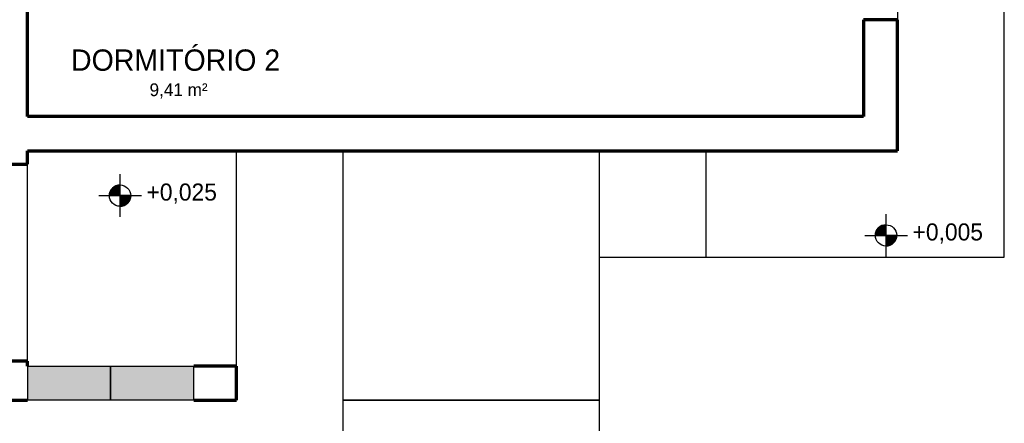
# Model space of a CAD drawing. Header units: millimetres. Extents: x -16331 to -10265, y -4113 to -3584.
# Tile 17 of 21: x -10324.54 to -10319.93, y -4105.69 to -4103.8. Entities that reach past the tile are written whole.
import ezdxf

# ---------------------------------------------------------------- set-up
doc = ezdxf.new("R2010")
doc.units = ezdxf.units.MM
for name, color, linetype in [('01 CONTORNO_dwg', 252, 'Continuous'), ('A-FLOR', 251, 'Continuous'), ('HACHURA 09', 9, 'Continuous'), ('TEXTO', 251, 'Continuous')]:
    doc.layers.add(name, color=color, linetype=linetype)
doc.styles.add('Century Gothic', font='GOTHIC.TTF', dxfattribs={"height": 60})
doc.styles.add('Century Gothic_1', font='GOTHIC.TTF', dxfattribs={"height": 100})
doc.styles.add('Century Gothic_2', font='GOTHIC.TTF', dxfattribs={"height": 80})

# ---------------------------------------------------------------- blocks, each defined once
blk = doc.blocks.new('t2')
at = {"layer": 'HACHURA 09'}
for points in [[(-10231.0051, -4127.4746), (-10231.0051, -4127.3146), (-10231.3951, -4127.3146), (-10231.3951, -4127.4746)], [(-10230.6151, -4127.4746), (-10230.6151, -4127.3146), (-10231.0051, -4127.3146), (-10231.0051, -4127.4746)]]:
    blk.add_hatch(color=256, dxfattribs=at).paths.add_polyline_path(points, flags=0)
at = {"layer": 'TEXTO'}
h = blk.add_hatch(color=256, dxfattribs=at)
edge = h.paths.add_edge_path(flags=0)
edge.add_line((-10230.9607, -4126.5149), (-10231.0107, -4126.5149))
edge.add_arc((-10230.9607, -4126.5149), 0.05, 90, 180, ccw=False)
edge.add_line((-10230.9607, -4126.4649), (-10230.9607, -4126.5149))
h = blk.add_hatch(color=256, dxfattribs=at)
edge = h.paths.add_edge_path(flags=0)
edge.add_line((-10230.9607, -4126.5149), (-10230.9107, -4126.5149))
edge.add_arc((-10230.9607, -4126.5149), 0.05, 270, 360, ccw=False)
edge.add_line((-10230.9607, -4126.5649), (-10230.9607, -4126.5149))
h = blk.add_hatch(color=256, dxfattribs=at)
edge = h.paths.add_edge_path(flags=0)
edge.add_line((-10227.3693, -4126.702), (-10227.4193, -4126.702))
edge.add_arc((-10227.3693, -4126.702), 0.05, 90, 180, ccw=False)
edge.add_line((-10227.3693, -4126.652), (-10227.3693, -4126.702))
h = blk.add_hatch(color=256, dxfattribs=at)
edge = h.paths.add_edge_path(flags=0)
edge.add_line((-10227.3693, -4126.702), (-10227.3193, -4126.702))
edge.add_arc((-10227.3693, -4126.702), 0.05, 270, 360, ccw=False)
edge.add_line((-10227.3693, -4126.752), (-10227.3693, -4126.702))
at = {"layer": '01 CONTORNO_dwg', "lineweight": 70}
for p, q in [((-10231.3951, -4126.1446), (-10231.3951, -4123.7446)), ((-10227.3151, -4125.6896), (-10227.4751, -4125.6896)), ((-10227.4751, -4125.6896), (-10227.4751, -4126.1446)), ((-10227.3151, -4126.3046), (-10227.3151, -4125.6896)), ((-10227.4751, -4126.1446), (-10231.3951, -4126.1446)), ((-10231.3951, -4126.3046), (-10227.3151, -4126.3046)), ((-10231.3951, -4126.3673), (-10231.3951, -4126.3046)), ((-10231.5551, -4126.3673), (-10231.3951, -4126.3673)), ((-10231.3951, -4127.2916), (-10231.5551, -4127.2916)), ((-10231.3951, -4127.3146), (-10231.3951, -4127.2916)), ((-10230.4151, -4127.3146), (-10230.6151, -4127.3146)), ((-10230.4151, -4127.4746), (-10230.4151, -4127.3146)), ((-10232.2551, -4127.4746), (-10231.3951, -4127.4746)), ((-10230.6151, -4127.4746), (-10230.4151, -4127.4746))]:
    blk.add_line(p, q, dxfattribs=at)
at = {"layer": '01 CONTORNO_dwg'}
blk.add_line((-10227.3151, -4124.1896), (-10227.3151, -4125.6896), dxfattribs=at)
at = {"layer": 'A-FLOR'}
for p, q in [((-10226.8151, -4126.8046), (-10226.8151, -4118.6646)), ((-10230.4151, -4127.3146), (-10230.4151, -4126.3046)), ((-10229.9151, -4127.4746), (-10229.9151, -4126.3046)), ((-10228.7151, -4126.3046), (-10228.7151, -4127.4746)), ((-10228.2151, -4126.3046), (-10228.2151, -4126.8046)), ((-10231.3951, -4127.2916), (-10231.3951, -4126.3673)), ((-10228.7151, -4126.8046), (-10226.8151, -4126.8046)), ((-10229.9151, -4127.4746), (-10228.7151, -4127.4746)), ((-10229.9151, -4132.9746), (-10229.9151, -4127.4746)), ((-10228.7151, -4127.4746), (-10229.9151, -4127.4746)), ((-10228.7151, -4127.4746), (-10228.7151, -4132.9746))]:
    blk.add_line(p, q, dxfattribs=at)
at = {"layer": 'HACHURA 09'}
for p, q in [((-10231.3951, -4127.3146), (-10231.0051, -4127.3146)), ((-10231.3951, -4127.3146), (-10231.3951, -4127.4746)), ((-10231.0051, -4127.4746), (-10231.0051, -4127.3146)), ((-10231.0051, -4127.3146), (-10230.6151, -4127.3146)), ((-10231.0051, -4127.3146), (-10231.0051, -4127.4746)), ((-10230.6151, -4127.4746), (-10230.6151, -4127.3146)), ((-10231.0051, -4127.4746), (-10231.3951, -4127.4746)), ((-10230.6151, -4127.4746), (-10231.0051, -4127.4746))]:
    blk.add_line(p, q, dxfattribs=at)
at = {"layer": 'TEXTO'}
for p, q in [((-10230.9607, -4126.6149), (-10230.9607, -4126.4149)), ((-10230.9607, -4126.5149), (-10230.9607, -4126.4649)), ((-10231.0607, -4126.5149), (-10230.8607, -4126.5149)), ((-10231.0107, -4126.5149), (-10230.9607, -4126.5149)), ((-10230.9607, -4126.5149), (-10230.9607, -4126.5649)), ((-10230.9107, -4126.5149), (-10230.9607, -4126.5149)), ((-10227.3693, -4126.802), (-10227.3693, -4126.602)), ((-10227.3693, -4126.702), (-10227.3693, -4126.652)), ((-10227.4693, -4126.702), (-10227.2693, -4126.702)), ((-10227.4193, -4126.702), (-10227.3693, -4126.702)), ((-10227.3693, -4126.702), (-10227.3693, -4126.752)), ((-10227.3193, -4126.702), (-10227.3693, -4126.702))]:
    blk.add_line(p, q, dxfattribs=at)
for centre in [(-10230.9607, -4126.5149), (-10227.3693, -4126.702)]:
    blk.add_circle(centre, 0.05, dxfattribs=at)
for centre, start, end in [((-10230.9607, -4126.5149), 90, 180), ((-10230.9607, -4126.5149), 270, 0), ((-10227.3693, -4126.702), 90, 180), ((-10227.3693, -4126.702), 270, 0)]:
    blk.add_arc(centre, 0.05, start, end, dxfattribs=at)
at = {"layer": '01 CONTORNO_dwg'}
for s, height, style, p in [('DORMITÓRIO 2', 0.1, 'Century Gothic_1', (-10231.1904, -4125.9293)), ('9,41 m²', 0.06, 'Century Gothic', (-10230.8221, -4126.0484)), ('+0,025', 0.08, 'Century Gothic_2', (-10230.8365, -4126.5384)), ('+0,005', 0.08, 'Century Gothic_2', (-10227.2452, -4126.7255))]:
    blk.add_text(s, height=height, dxfattribs=dict(at, style=style)).set_placement(p)

msp = doc.modelspace()

# ---------------------------------------------------------------- block references
msp.add_blockref('t2', (-93.1138, 21.8896))

doc.saveas('drawing.dxf')
